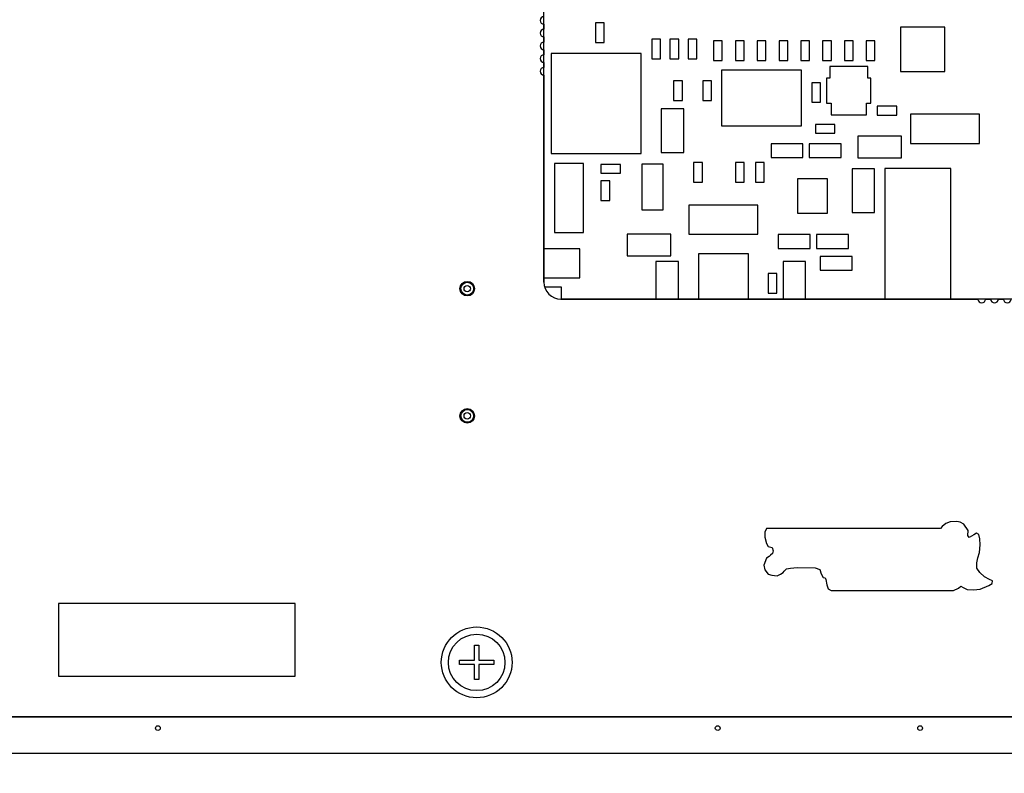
# Model space of a CAD drawing. Header units: inches. Extents: x 0.2 to 16.8, y 0.1 to 10.8.
# Tile 22 of 25: x 11.3 to 14.1, y 3.7 to 5.8. Entities that reach past the tile are written whole.
import ezdxf

# ---------------------------------------------------------------- set-up
doc = ezdxf.new("R2010")
doc.units = ezdxf.units.IN
doc.header["$LTSCALE"] = 0.935
doc.header["$MEASUREMENT"] = 0
doc.layers.get('0').update_dxf_attribs({"linetype": 'CONTINUOUS'})
for name, color, linetype in [('02___PRT_ALL_AXES', 7, 'CONTINUOUS'), ('DIMENSIONS', 7, 'CONTINUOUS'), ('ECAD_611310_01_37_BLM11_REV1', 7, 'CONTINUOUS'), ('ECAD_611541_01_16_R_2_0402_PKO_', 7, 'CONTINUOUS'), ('ECAD_690543_01_A0_47_SSOP5', 7, 'CONTINUOUS'), ('ECAD_695601_01_A0_32_0MM_THERM_', 7, 'CONTINUOUS'), ('ECAD_696631_01_32__QFN_0_65MM_T', 7, 'CONTINUOUS'), ('ECAD_712655_01_16_R_2_0402_PKO_', 7, 'CONTINUOUS'), ('ECAD_712669_01_16_R0402_REV2', 7, 'CONTINUOUS'), ('ECAD_712675_01_16_R_2_0402_PKO_', 7, 'CONTINUOUS'), ('ECAD_712750_01_16_R_2_0402_PKO_', 7, 'CONTINUOUS'), ('ECAD_714035_01_22_R_2_0603_PKO_', 7, 'CONTINUOUS'), ('ECAD_714229_01_37_BLM11_REV1', 7, 'CONTINUOUS'), ('ECAD_714392_01_16_R0402_REV2', 7, 'CONTINUOUS'), ('ECAD_714393_01_16_R_2_0402_PKO_', 7, 'CONTINUOUS'), ('ECAD_714673_01_18_R0805_REV1', 7, 'CONTINUOUS'), ('ECAD_715679_02_35_C_2_0603_PKO_', 7, 'CONTINUOUS'), ('ECAD_715793_01_24_C0402_REV2', 7, 'CONTINUOUS'), ('ECAD_715793_01_24_C_2_0402_PKO_', 7, 'CONTINUOUS'), ('ECAD_716030_01_55_C0805_REV2', 7, 'CONTINUOUS'), ('ECAD_716423_01_35_C_2_0603_PKO_', 7, 'CONTINUOUS'), ('ECAD_716506_01_122_C7343_REV2', 7, 'CONTINUOUS'), ('ECAD_716521_01_60_C0805_REV2', 7, 'CONTINUOUS'), ('ECAD_716625_01_59_C_2_0805_POL_', 7, 'CONTINUOUS'), ('ECAD_716822_01_71_C3216_REV1', 7, 'CONTINUOUS'), ('ECAD_724778_01_59_SC_4_FOX924B_', 7, 'CONTINUOUS'), ('ECAD_724794_01_71_SC_6_SI550_2_', 7, 'CONTINUOUS'), ('ECAD_ASSY__LABEL_REV1', 7, 'CONTINUOUS'), ('ECAD_MH_122_NPTH_10_H_122_NPTH_', 7, 'CONTINUOUS'), ('ECAD_NI_LOGO_SMALL', 7, 'CONTINUOUS')]:
    doc.layers.add(name, color=color, linetype=linetype)
doc.styles.get("Standard").update_dxf_attribs({"font": 'txt', "width": 0.8})
doc.dimstyles.new('DIMSTYLE_1', dxfattribs={"dimtxt": 0.125, "dimasz": 0.18, "dimexe": 0.125, "dimexo": 0.0625, "dimgap": 0.0625, "dimtad": 0, "dimtih": 1, "dimtoh": 1, "dimzin": 4, "dimdsep": 46, "dimtxsty": 'STANDARD', "dimblk": '_FILLED', "dimblk1": '_FILLED', "dimblk2": '_FILLED', "dimcen": 0.09, "dimadec": 0, "dimazin": 0, "dimtp": 0.001, "dimtm": 0.001, "dimtfac": 1, "dimtofl": 0, "dimtmove": 0, "dimatfit": 3, "dimldrblk": '_FILLED', "dimfxl": 1, "dimtolj": 1, "dimtzin": 4, "dimarcsym": 0})

# ---------------------------------------------------------------- blocks, each defined once
blk = doc.blocks.new('_FILLED')
at = {"color": 0, "linetype": 'BYBLOCK'}
blk.add_solid([(0, 0), (-1, 0.174), (-1, -0.174)], dxfattribs=at)
blk = doc.blocks.new('*D1')
at = {"layer": 'DIMENSIONS', "color": 2, "linetype": 'CONTINUOUS'}
for p, q in [((8.2118, 3.7732), (8.2118, 2.3388)), ((14.609, 3.7929), (14.609, 2.3388)), ((8.2118, 2.4638), (10.7354, 2.4638)), ((14.609, 2.4638), (12.0854, 2.4638))]:
    blk.add_line(p, q, dxfattribs=at)
at = {"layer": 'DIMENSIONS', "color": 2, "linetype": 'CONTINUOUS', "xscale": 0.18, "yscale": 0.18, "zscale": 0.18, "rotation": 180}
blk.add_blockref('_FILLED', (8.2118, 2.4638), dxfattribs=at)
at = {"layer": 'DIMENSIONS', "color": 2, "linetype": 'CONTINUOUS', "xscale": 0.18, "yscale": 0.18, "zscale": 0.18}
blk.add_blockref('_FILLED', (14.609, 2.4638), dxfattribs=at)
at = {"layer": 'DIMENSIONS', "color": 2, "linetype": 'CONTINUOUS', "insert": (11.4104, 2.5263), "char_height": 0.125, "width": 1.225, "attachment_point": 2, "line_spacing_factor": 0.9}
blk.add_mtext('6.40{\\Ftxt.shx;\\W1.000000;\\H0.125000; }[162.5]', dxfattribs=at)

msp = doc.modelspace()

# ---------------------------------------------------------------- linework, layer by layer
at = {"color": 7, "linetype": 'CONTINUOUS'}
for p, q in [((12.7863, 5.0736), (12.7863, 7.6136)), ((14.5843, 5.0266), (12.8333, 5.0266)), ((12.5954, 4.0738), (12.6072, 4.0738)), ((12.5954, 4.0325), (12.5954, 4.0738)), ((12.6072, 4.0738), (12.6072, 4.0325)), ((12.5541, 4.0325), (12.5954, 4.0325)), ((12.5541, 4.0206), (12.5541, 4.0325)), ((12.5954, 4.0206), (12.5541, 4.0206)), ((12.5954, 3.9793), (12.5954, 4.0206)), ((12.6072, 4.0325), (12.6486, 4.0325)), ((12.6486, 4.0206), (12.6072, 4.0206)), ((12.6072, 4.0206), (12.6072, 3.9793)), ((12.6486, 4.0325), (12.6486, 4.0206)), ((12.6072, 3.9793), (12.5954, 3.9793)), ((8.4863, 3.8766), (14.5843, 3.8766))]:
    msp.add_line(p, q, dxfattribs=at)
for centre, radius in [((12.5753, 5.0552), 0.02), ((12.5753, 5.0552), 0.0175), ((12.5753, 5.0552), 0.00884), ((12.5753, 4.7052), 0.02), ((12.5753, 4.7052), 0.0175), ((12.5753, 4.7052), 0.00884), ((12.6013, 4.0266), 0.0974), ((12.6013, 4.0266), 0.0778)]:
    msp.add_circle(centre, radius, dxfattribs=at)
msp.add_arc((12.8333, 5.0736), 0.047, 180, 270, dxfattribs=at)
at = {"layer": '02___PRT_ALL_AXES', "color": 7, "linetype": 'CONTINUOUS'}
for p, q in [((12.7863, 5.7831), (12.7863, 5.7691)), ((12.7863, 5.7481), (12.7863, 5.7341)), ((12.7863, 5.7131), (12.7863, 5.6991)), ((12.7863, 5.6781), (12.7863, 5.6641)), ((12.7863, 5.6431), (12.7863, 5.0736)), ((12.8333, 5.0266), (13.9808, 5.0266)), ((14.0018, 5.0266), (14.0158, 5.0266)), ((14.0368, 5.0266), (14.0508, 5.0266)), ((14.5843, 3.8766), (8.4863, 3.8766)), ((8.3978, 3.7767), (14.5302, 3.7767))]:
    msp.add_line(p, q, dxfattribs=at)
for centre, radius in [((12.5753, 5.0552), 0.02), ((12.5753, 4.7052), 0.02), ((11.724, 3.8456), 0.0065), ((13.2645, 3.8456), 0.0065), ((13.8216, 3.8456), 0.0065)]:
    msp.add_circle(centre, radius, dxfattribs=at)
for centre, radius, start, end in [((12.7863, 5.7936), 0.0105, 90, 270), ((12.7863, 5.7586), 0.0105, 90, 270), ((12.7863, 5.7236), 0.0105, 90, 270), ((12.7863, 5.6886), 0.0105, 90, 270), ((12.7863, 5.6536), 0.0105, 90, 270), ((12.8333, 5.0736), 0.047, 180, 270), ((13.9913, 5.0266), 0.0105, 180, 360), ((14.0263, 5.0266), 0.0105, 180, 360), ((14.0613, 5.0266), 0.0105, 180, 360)]:
    msp.add_arc(centre, radius, start, end, dxfattribs=at)
at = {"layer": 'ECAD_611310_01_37_BLM11_REV1', "color": 7, "linetype": 'CONTINUOUS'}
for p, q in [((13.5193, 5.2042), (13.4313, 5.2042)), ((13.4313, 5.2042), (13.4313, 5.1662)), ((13.5193, 5.1662), (13.5193, 5.2042)), ((13.4313, 5.1662), (13.5193, 5.1662)), ((13.6343, 5.1442), (13.5463, 5.1442)), ((13.5463, 5.1442), (13.5463, 5.1062)), ((13.6343, 5.1062), (13.6343, 5.1442)), ((13.5463, 5.1062), (13.6343, 5.1062))]:
    msp.add_line(p, q, dxfattribs=at)
at = {"layer": 'ECAD_611541_01_16_R_2_0402_PKO_', "color": 7, "linetype": 'CONTINUOUS'}
for p, q in [((13.5873, 5.5072), (13.5333, 5.5072)), ((13.5333, 5.5072), (13.5333, 5.4832)), ((13.5873, 5.4832), (13.5873, 5.5072)), ((13.5333, 5.4832), (13.5873, 5.4832))]:
    msp.add_line(p, q, dxfattribs=at)
at = {"layer": 'ECAD_690543_01_A0_47_SSOP5', "color": 7, "linetype": 'CONTINUOUS'}
for p, q in [((13.6778, 5.6667), (13.5728, 5.6667)), ((13.5728, 5.6667), (13.5728, 5.6347)), ((13.6778, 5.6347), (13.6778, 5.6667)), ((13.5728, 5.6347), (13.5643, 5.6347)), ((13.5643, 5.6347), (13.5643, 5.5657)), ((13.6863, 5.6347), (13.6778, 5.6347)), ((13.6863, 5.5657), (13.6863, 5.6347)), ((13.5643, 5.5657), (13.5768, 5.5657)), ((13.5768, 5.5657), (13.5768, 5.5337)), ((13.6738, 5.5657), (13.6863, 5.5657)), ((13.6738, 5.5337), (13.6738, 5.5657)), ((13.5768, 5.5337), (13.6738, 5.5337))]:
    msp.add_line(p, q, dxfattribs=at)
at = {"layer": 'ECAD_695601_01_A0_32_0MM_THERM_', "color": 7, "linetype": 'CONTINUOUS'}
for p, q in [((13.3492, 5.1509), (13.2114, 5.1509)), ((13.2114, 5.1509), (13.2114, 5.0266)), ((13.3492, 5.0266), (13.3492, 5.1509))]:
    msp.add_line(p, q, dxfattribs=at)
at = {"layer": 'ECAD_696631_01_32__QFN_0_65MM_T', "color": 7, "linetype": 'CONTINUOUS'}
for p, q in [((13.5667, 5.3574), (13.484, 5.3574)), ((13.484, 5.3574), (13.484, 5.2629)), ((13.5667, 5.2629), (13.5667, 5.3574)), ((13.484, 5.2629), (13.5667, 5.2629))]:
    msp.add_line(p, q, dxfattribs=at)
at = {"layer": 'ECAD_712655_01_16_R_2_0402_PKO_', "color": 7, "linetype": 'CONTINUOUS'}
for p, q in [((13.7573, 5.5572), (13.7033, 5.5572)), ((13.7033, 5.5572), (13.7033, 5.5332)), ((13.7573, 5.5332), (13.7573, 5.5572)), ((13.7033, 5.5332), (13.7573, 5.5332))]:
    msp.add_line(p, q, dxfattribs=at)
at = {"layer": 'ECAD_712669_01_16_R0402_REV2', "color": 7, "linetype": 'CONTINUOUS'}
for p, q in [((12.9673, 5.3522), (12.9433, 5.3522)), ((12.9433, 5.3522), (12.9433, 5.2982)), ((12.9673, 5.2982), (12.9673, 5.3522)), ((12.9433, 5.2982), (12.9673, 5.2982))]:
    msp.add_line(p, q, dxfattribs=at)
at = {"layer": 'ECAD_712675_01_16_R_2_0402_PKO_', "color": 7, "linetype": 'CONTINUOUS'}
for p, q in [((13.1673, 5.6272), (13.1433, 5.6272)), ((13.1433, 5.6272), (13.1433, 5.5732)), ((13.1673, 5.5732), (13.1673, 5.6272)), ((13.1433, 5.5732), (13.1673, 5.5732))]:
    msp.add_line(p, q, dxfattribs=at)
at = {"layer": 'ECAD_712750_01_16_R_2_0402_PKO_', "color": 7, "linetype": 'CONTINUOUS'}
for p, q in [((12.9523, 5.7872), (12.9283, 5.7872)), ((12.9283, 5.7872), (12.9283, 5.7332)), ((12.9523, 5.7332), (12.9523, 5.7872)), ((12.9283, 5.7332), (12.9523, 5.7332)), ((13.2773, 5.7372), (13.2533, 5.7372)), ((13.2533, 5.7372), (13.2533, 5.6832)), ((13.2773, 5.6832), (13.2773, 5.7372)), ((13.3373, 5.7372), (13.3133, 5.7372)), ((13.3133, 5.7372), (13.3133, 5.6832)), ((13.3373, 5.6832), (13.3373, 5.7372)), ((13.3973, 5.7372), (13.3733, 5.7372)), ((13.3733, 5.7372), (13.3733, 5.6832)), ((13.3973, 5.6832), (13.3973, 5.7372)), ((13.4573, 5.7372), (13.4333, 5.7372)), ((13.4333, 5.7372), (13.4333, 5.6832)), ((13.4573, 5.6832), (13.4573, 5.7372)), ((13.5173, 5.7372), (13.4933, 5.7372)), ((13.4933, 5.7372), (13.4933, 5.6832)), ((13.5173, 5.6832), (13.5173, 5.7372)), ((13.5773, 5.7372), (13.5533, 5.7372)), ((13.5533, 5.7372), (13.5533, 5.6832)), ((13.5773, 5.6832), (13.5773, 5.7372)), ((13.6373, 5.7372), (13.6133, 5.7372)), ((13.6133, 5.7372), (13.6133, 5.6832)), ((13.6373, 5.6832), (13.6373, 5.7372)), ((13.6973, 5.7372), (13.6733, 5.7372)), ((13.6733, 5.7372), (13.6733, 5.6832)), ((13.6973, 5.6832), (13.6973, 5.7372)), ((13.2533, 5.6832), (13.2773, 5.6832)), ((13.3133, 5.6832), (13.3373, 5.6832)), ((13.3733, 5.6832), (13.3973, 5.6832)), ((13.4333, 5.6832), (13.4573, 5.6832)), ((13.4933, 5.6832), (13.5173, 5.6832)), ((13.5533, 5.6832), (13.5773, 5.6832)), ((13.6133, 5.6832), (13.6373, 5.6832)), ((13.6733, 5.6832), (13.6973, 5.6832)), ((13.5473, 5.6222), (13.5233, 5.6222)), ((13.5233, 5.6222), (13.5233, 5.5682)), ((13.5473, 5.5682), (13.5473, 5.6222)), ((13.5233, 5.5682), (13.5473, 5.5682)), ((13.2223, 5.4022), (13.1983, 5.4022)), ((13.1983, 5.4022), (13.1983, 5.3482)), ((13.2223, 5.3482), (13.2223, 5.4022)), ((13.3373, 5.4022), (13.3133, 5.4022)), ((13.3133, 5.4022), (13.3133, 5.3482)), ((13.3373, 5.3482), (13.3373, 5.4022)), ((13.3923, 5.4022), (13.3683, 5.4022)), ((13.3683, 5.4022), (13.3683, 5.3482)), ((13.3923, 5.3482), (13.3923, 5.4022)), ((12.7873, 5.3032), (12.7873, 5.3572)), ((13.1983, 5.3482), (13.2223, 5.3482)), ((13.3133, 5.3482), (13.3373, 5.3482)), ((13.3683, 5.3482), (13.3923, 5.3482)), ((12.7873, 5.2132), (12.7873, 5.2672))]:
    msp.add_line(p, q, dxfattribs=at)
at = {"layer": 'ECAD_714035_01_22_R_2_0603_PKO_', "color": 7, "linetype": 'CONTINUOUS'}
for p, q in [((13.4993, 5.4542), (13.4113, 5.4542)), ((13.4113, 5.4542), (13.4113, 5.4162)), ((13.4993, 5.4162), (13.4993, 5.4542)), ((13.4113, 5.4162), (13.4993, 5.4162))]:
    msp.add_line(p, q, dxfattribs=at)
at = {"layer": 'ECAD_714229_01_37_BLM11_REV1', "color": 7, "linetype": 'CONTINUOUS'}
for p, q in [((12.8343, 5.0592), (12.7887, 5.0592)), ((12.8343, 5.0266), (12.8343, 5.0592))]:
    msp.add_line(p, q, dxfattribs=at)
at = {"layer": 'ECAD_714392_01_16_R0402_REV2', "color": 7, "linetype": 'CONTINUOUS'}
for p, q in [((12.9973, 5.3972), (12.9433, 5.3972)), ((12.9433, 5.3972), (12.9433, 5.3732)), ((12.9973, 5.3732), (12.9973, 5.3972)), ((12.9433, 5.3732), (12.9973, 5.3732))]:
    msp.add_line(p, q, dxfattribs=at)
at = {"layer": 'ECAD_714393_01_16_R_2_0402_PKO_', "color": 7, "linetype": 'CONTINUOUS'}
for p, q in [((13.1073, 5.7422), (13.0833, 5.7422)), ((13.0833, 5.7422), (13.0833, 5.6882)), ((13.1073, 5.6882), (13.1073, 5.7422)), ((13.1573, 5.7422), (13.1333, 5.7422)), ((13.1333, 5.7422), (13.1333, 5.6882)), ((13.1573, 5.6882), (13.1573, 5.7422)), ((13.2073, 5.7422), (13.1833, 5.7422)), ((13.1833, 5.7422), (13.1833, 5.6882)), ((13.2073, 5.6882), (13.2073, 5.7422)), ((13.0833, 5.6882), (13.1073, 5.6882)), ((13.1333, 5.6882), (13.1573, 5.6882)), ((13.1833, 5.6882), (13.2073, 5.6882))]:
    msp.add_line(p, q, dxfattribs=at)
at = {"layer": 'ECAD_714673_01_18_R0805_REV1', "color": 7, "linetype": 'CONTINUOUS'}
for p, q in [((13.7703, 5.4752), (13.6503, 5.4752)), ((13.6503, 5.4752), (13.6503, 5.4152)), ((13.7703, 5.4152), (13.7703, 5.4752)), ((13.6503, 5.4152), (13.7703, 5.4152)), ((13.1353, 5.2052), (13.0153, 5.2052)), ((13.0153, 5.2052), (13.0153, 5.1452)), ((13.1353, 5.1452), (13.1353, 5.2052)), ((13.0153, 5.1452), (13.1353, 5.1452))]:
    msp.add_line(p, q, dxfattribs=at)
at = {"layer": 'ECAD_715679_02_35_C_2_0603_PKO_', "color": 7, "linetype": 'CONTINUOUS'}
for p, q in [((13.6043, 5.4542), (13.5163, 5.4542)), ((13.5163, 5.4542), (13.5163, 5.4162)), ((13.6043, 5.4162), (13.6043, 5.4542)), ((13.5163, 5.4162), (13.6043, 5.4162))]:
    msp.add_line(p, q, dxfattribs=at)
at = {"layer": 'ECAD_715793_01_24_C0402_REV2', "color": 7, "linetype": 'CONTINUOUS'}
for p, q in [((13.4273, 5.0972), (13.4033, 5.0972)), ((13.4033, 5.0972), (13.4033, 5.0432)), ((13.4273, 5.0432), (13.4273, 5.0972)), ((13.4033, 5.0432), (13.4273, 5.0432))]:
    msp.add_line(p, q, dxfattribs=at)
at = {"layer": 'ECAD_715793_01_24_C_2_0402_PKO_', "color": 7, "linetype": 'CONTINUOUS'}
for p, q in [((13.2473, 5.6272), (13.2233, 5.6272)), ((13.2233, 5.6272), (13.2233, 5.5732)), ((13.2473, 5.5732), (13.2473, 5.6272)), ((13.2233, 5.5732), (13.2473, 5.5732))]:
    msp.add_line(p, q, dxfattribs=at)
at = {"layer": 'ECAD_716030_01_55_C0805_REV2', "color": 7, "linetype": 'CONTINUOUS'}
for p, q in [((13.1713, 5.5502), (13.1093, 5.5502)), ((13.1093, 5.5502), (13.1093, 5.4302)), ((13.1713, 5.4302), (13.1713, 5.5502)), ((13.1093, 5.4302), (13.1713, 5.4302)), ((13.1563, 5.1302), (13.0943, 5.1302)), ((13.0943, 5.1302), (13.0943, 5.0266)), ((13.1563, 5.0266), (13.1563, 5.1302))]:
    msp.add_line(p, q, dxfattribs=at)
at = {"layer": 'ECAD_716423_01_35_C_2_0603_PKO_', "color": 7, "linetype": 'CONTINUOUS'}
for p, q in [((13.6243, 5.2042), (13.5363, 5.2042)), ((13.5363, 5.2042), (13.5363, 5.1662)), ((13.6243, 5.1662), (13.6243, 5.2042)), ((13.5363, 5.1662), (13.6243, 5.1662))]:
    msp.add_line(p, q, dxfattribs=at)
at = {"layer": 'ECAD_716506_01_122_C7343_REV2', "color": 7, "linetype": 'CONTINUOUS'}
for p, q in [((13.9058, 5.3857), (13.7248, 5.3857)), ((13.7248, 5.3857), (13.7248, 5.0266)), ((13.9058, 5.0266), (13.9058, 5.3857))]:
    msp.add_line(p, q, dxfattribs=at)
at = {"layer": 'ECAD_716521_01_60_C0805_REV2', "color": 7, "linetype": 'CONTINUOUS'}
for p, q in [((13.6963, 5.3852), (13.6343, 5.3852)), ((13.6343, 5.3852), (13.6343, 5.2652)), ((13.6963, 5.2652), (13.6963, 5.3852)), ((13.6343, 5.2652), (13.6963, 5.2652)), ((13.5063, 5.1302), (13.4443, 5.1302)), ((13.4443, 5.1302), (13.4443, 5.0266)), ((13.5063, 5.0266), (13.5063, 5.1302))]:
    msp.add_line(p, q, dxfattribs=at)
at = {"layer": 'ECAD_716625_01_59_C_2_0805_POL_', "color": 7, "linetype": 'CONTINUOUS'}
for p, q in [((13.1148, 5.3982), (13.0558, 5.3982)), ((13.0558, 5.3982), (13.0558, 5.2722)), ((13.1148, 5.2722), (13.1148, 5.3982)), ((13.0558, 5.2722), (13.1148, 5.2722))]:
    msp.add_line(p, q, dxfattribs=at)
at = {"layer": 'ECAD_716822_01_71_C3216_REV1', "color": 7, "linetype": 'CONTINUOUS'}
for p, q in [((13.9853, 5.5352), (13.7953, 5.5352)), ((13.7953, 5.5352), (13.7953, 5.4552)), ((13.9853, 5.4552), (13.9853, 5.5352)), ((13.7953, 5.4552), (13.9853, 5.4552)), ((12.8953, 5.4002), (12.8153, 5.4002)), ((12.8153, 5.4002), (12.8153, 5.2102)), ((12.8953, 5.2102), (12.8953, 5.4002)), ((13.3753, 5.2852), (13.1853, 5.2852)), ((13.1853, 5.2852), (13.1853, 5.2052)), ((13.3753, 5.2052), (13.3753, 5.2852)), ((12.8153, 5.2102), (12.8953, 5.2102)), ((13.1853, 5.2052), (13.3753, 5.2052)), ((12.8853, 5.1652), (12.7863, 5.1652)), ((12.8853, 5.0852), (12.8853, 5.1652)), ((12.7863, 5.0852), (12.8853, 5.0852))]:
    msp.add_line(p, q, dxfattribs=at)
at = {"layer": 'ECAD_724778_01_59_SC_4_FOX924B_', "color": 7, "linetype": 'CONTINUOUS'}
for p, q in [((13.4956, 5.657), (13.2751, 5.657)), ((13.2751, 5.657), (13.2751, 5.5034)), ((13.4956, 5.5034), (13.4956, 5.657)), ((13.2751, 5.5034), (13.4956, 5.5034))]:
    msp.add_line(p, q, dxfattribs=at)
at = {"layer": 'ECAD_724794_01_71_SC_6_SI550_2_', "color": 7, "linetype": 'CONTINUOUS'}
for p, q in [((13.0543, 5.703), (12.8063, 5.703)), ((12.8063, 5.703), (12.8063, 5.4274)), ((13.0543, 5.4274), (13.0543, 5.703)), ((12.8063, 5.4274), (13.0543, 5.4274))]:
    msp.add_line(p, q, dxfattribs=at)
at = {"layer": 'ECAD_ASSY__LABEL_REV1', "color": 7, "linetype": 'CONTINUOUS'}
for p, q in [((12.1014, 4.1886), (11.4505, 4.1886)), ((11.4505, 4.1886), (11.4505, 3.9886)), ((12.1014, 3.9886), (12.1014, 4.1886)), ((11.4505, 3.9886), (12.1014, 3.9886))]:
    msp.add_line(p, q, dxfattribs=at)
at = {"layer": 'ECAD_MH_122_NPTH_10_H_122_NPTH_', "color": 7, "linetype": 'CONTINUOUS'}
for p, q in [((13.8899, 5.7753), (13.7679, 5.7753)), ((13.7679, 5.7753), (13.7679, 5.6533)), ((13.8899, 5.6533), (13.8899, 5.7753)), ((13.7679, 5.6533), (13.8899, 5.6533))]:
    msp.add_line(p, q, dxfattribs=at)
at = {"layer": 'ECAD_NI_LOGO_SMALL', "color": 7, "linetype": 'CONTINUOUS'}
for p, q in [((13.3992, 4.3953), (13.3946, 4.3847)), ((13.8775, 4.3953), (13.3992, 4.3953)), ((13.8821, 4.4006), (13.8775, 4.3953)), ((13.892, 4.4092), (13.8821, 4.4006)), ((13.9039, 4.4138), (13.892, 4.4092)), ((13.9231, 4.4144), (13.9039, 4.4138)), ((13.9323, 4.4125), (13.9231, 4.4144)), ((13.9423, 4.4072), (13.9323, 4.4125)), ((13.9535, 4.39), (13.9423, 4.4072)), ((13.9528, 4.3761), (13.9535, 4.39)), ((13.3946, 4.3847), (13.3946, 4.3715)), ((13.3946, 4.3715), (13.3985, 4.3537)), ((13.9568, 4.3702), (13.9528, 4.3761)), ((13.9693, 4.3781), (13.9568, 4.3702)), ((13.9766, 4.3827), (13.9693, 4.3781)), ((13.9832, 4.3788), (13.9766, 4.3827)), ((13.9859, 4.3669), (13.9832, 4.3788)), ((13.9872, 4.3504), (13.9859, 4.3669)), ((13.3985, 4.3537), (13.4031, 4.3457)), ((13.4031, 4.3457), (13.4144, 4.3424)), ((13.4144, 4.3424), (13.417, 4.3338)), ((13.9852, 4.3286), (13.9872, 4.3504)), ((13.3985, 4.3134), (13.3913, 4.2942)), ((13.4058, 4.318), (13.3985, 4.3134)), ((13.4098, 4.3213), (13.4058, 4.318)), ((13.4157, 4.3266), (13.4098, 4.3213)), ((13.417, 4.3338), (13.4157, 4.3266)), ((13.9773, 4.3008), (13.9806, 4.3147)), ((13.9806, 4.3147), (13.9852, 4.3286)), ((13.3913, 4.2942), (13.3946, 4.2816)), ((13.3946, 4.2816), (13.4038, 4.2691)), ((13.4474, 4.2777), (13.454, 4.2843)), ((13.454, 4.2843), (13.4646, 4.2863)), ((13.4646, 4.2863), (13.4831, 4.2876)), ((13.4831, 4.2876), (13.5326, 4.2869)), ((13.5326, 4.2869), (13.5452, 4.2823)), ((13.5452, 4.2823), (13.5492, 4.2704)), ((13.9773, 4.2856), (13.9773, 4.3008)), ((13.9859, 4.2744), (13.9773, 4.2856)), ((13.4038, 4.2691), (13.4131, 4.2664)), ((13.4131, 4.2664), (13.4283, 4.2651)), ((13.4283, 4.2651), (13.4375, 4.2691)), ((13.4375, 4.2691), (13.4448, 4.2737)), ((13.4448, 4.2737), (13.4474, 4.2777)), ((13.5492, 4.2704), (13.5551, 4.2605)), ((13.5551, 4.2605), (13.5604, 4.2592)), ((13.5604, 4.2592), (13.5624, 4.2546)), ((13.5624, 4.2546), (13.565, 4.24)), ((13.9991, 4.2618), (13.9859, 4.2744)), ((14.0129, 4.2546), (13.9991, 4.2618)), ((14.0209, 4.2513), (14.0129, 4.2546)), ((13.565, 4.24), (13.5683, 4.2288)), ((13.5683, 4.2288), (13.5769, 4.2242)), ((13.9132, 4.2242), (13.9277, 4.2308)), ((13.9277, 4.2308), (13.9337, 4.2367)), ((13.9337, 4.2367), (13.9403, 4.2328)), ((13.9403, 4.2328), (13.9515, 4.2268)), ((13.9687, 4.2261), (13.9865, 4.2281)), ((13.9865, 4.2281), (14.011, 4.238)), ((14.011, 4.238), (14.0149, 4.2407)), ((14.0149, 4.2407), (14.0196, 4.2433)), ((14.0196, 4.2433), (14.0209, 4.2513)), ((13.5769, 4.2242), (13.9132, 4.2242)), ((13.9515, 4.2268), (13.9687, 4.2261))]:
    msp.add_line(p, q, dxfattribs=at)

# ---------------------------------------------------------------- dimensions: what is measured, and where the dimension line sits
at = {"layer": 'DIMENSIONS', "color": 2, "linetype": 'CONTINUOUS'}
dim = msp.add_linear_dim(base=(8.2118, 2.4638), p1=(14.609, 3.8554), p2=(8.2118, 3.8357), angle=180, dimstyle='DIMSTYLE_1', dxfattribs=at)
dim.commit()
dim.dimension.update_dxf_attribs({"geometry": '*D1', "text_midpoint": (11.4104, 2.4638), "dimtype": 160})

doc.saveas('drawing.dxf')
